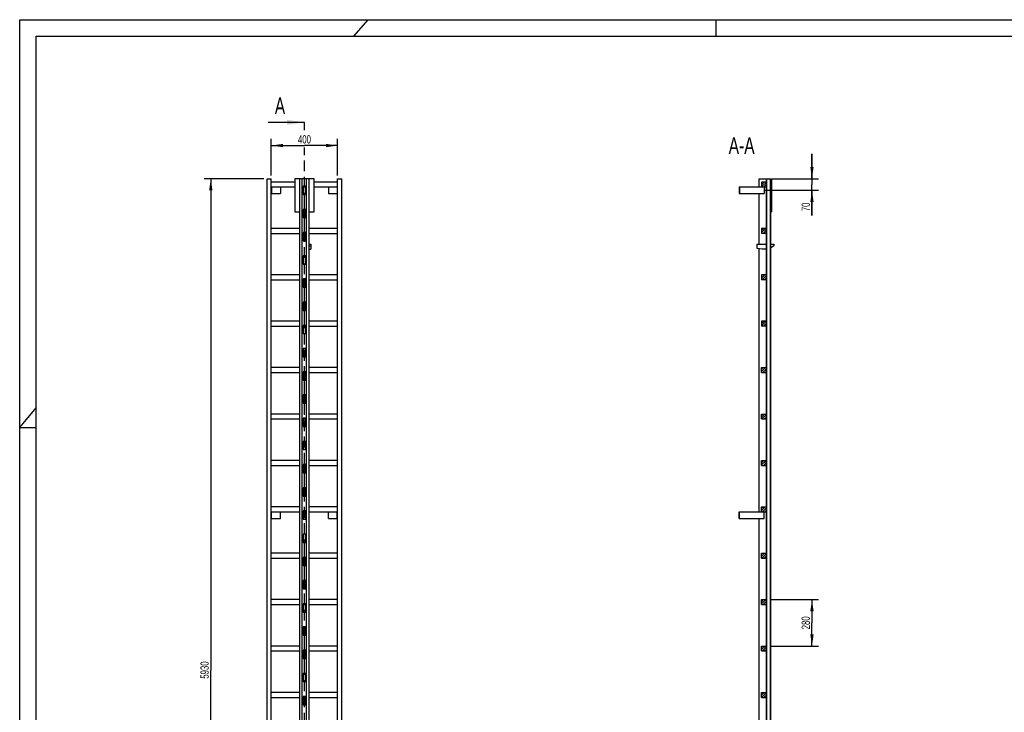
# Model space of a CAD drawing. Header units: millimetres. Extents: x 0 to 11880, y 0 to 8400.
# Tile 2 of 4: x 0 to 5940, y 4221 to 8400. Entities that reach past the tile are written whole.
import ezdxf

# ---------------------------------------------------------------- set-up
doc = ezdxf.new("R2010")
doc.units = ezdxf.units.MM
doc.header["$LTSCALE"] = 653.4
doc.linetypes.add('PHANTOM', pattern=[0.8, 0.45, -0.05, 0.1, -0.05, 0.1, -0.05])
doc.layers.get('0').update_dxf_attribs({"linetype": 'CONTINUOUS'})
for name, color, linetype in [('050_DIMENSIONING', 7, 'CONTINUOUS'), ('053_NOTES', 7, 'CONTINUOUS'), ('HATCHING_BL0', 7, 'CONTINUOUS')]:
    doc.layers.add(name, color=color, linetype=linetype)
doc.styles.get("Standard").update_dxf_attribs({"font": 'txt', "width": 0.7})
doc.dimstyles.new('DIMSTYLE_1', dxfattribs={"dimtxt": 50, "dimasz": 70, "dimexe": 2, "dimexo": 1, "dimtad": 1, "dimdec": 1, "dimtxsty": 'Standard', "dimblk": '_FILLED', "dimblk1": '_FILLED', "dimblk2": '_FILLED', "dimcen": 0.09, "dimazin": 2, "dimtp": 0.5, "dimtm": 0.5, "dimtfac": 1, "dimtdec": 1, "dimtofl": 0, "dimtmove": 0, "dimatfit": 3, "dimldrblk": '_FILLED', "dimfxl": 1, "dimtolj": 1, "dimarcsym": 0})
doc.dimstyles.new('DIMSTYLE_2', dxfattribs={"dimtxt": 50, "dimasz": 70, "dimexe": 2, "dimexo": 1, "dimtad": 1, "dimdec": 1, "dimtxsty": 'Standard', "dimblk": '_FILLED', "dimblk1": '_FILLED', "dimblk2": '_FILLED', "dimcen": 0.09, "dimazin": 2, "dimtp": 0.3, "dimtm": 0.3, "dimtfac": 1, "dimtdec": 1, "dimtofl": 0, "dimtmove": 0, "dimatfit": 3, "dimldrblk": '_FILLED', "dimfxl": 1, "dimtolj": 1, "dimarcsym": 0})
doc.dimstyles.new('DIMSTYLE_3', dxfattribs={"dimtxt": 50, "dimasz": 70, "dimexe": 2, "dimexo": 1, "dimtad": 1, "dimtxsty": 'Standard', "dimblk": '_FILLED', "dimblk1": '_FILLED', "dimblk2": '_FILLED', "dimcen": 0.09, "dimazin": 2, "dimtp": 0.5, "dimtm": 0.5, "dimtfac": 1, "dimtofl": 0, "dimtmove": 0, "dimatfit": 3, "dimldrblk": '_FILLED', "dimfxl": 1, "dimtolj": 1, "dimarcsym": 0})
doc.dimstyles.new('DIMSTYLE_4', dxfattribs={"dimtxt": 50, "dimasz": 70, "dimexe": 2, "dimexo": 1, "dimtad": 1, "dimtxsty": 'Standard', "dimblk": '_FILLED', "dimblk1": '_FILLED', "dimblk2": '_FILLED', "dimcen": 0.09, "dimazin": 2, "dimtp": 2, "dimtm": 2, "dimtfac": 1, "dimtofl": 0, "dimtmove": 0, "dimatfit": 3, "dimldrblk": '_FILLED', "dimfxl": 1, "dimtolj": 1, "dimarcsym": 0})
doc.dimstyles.get("Standard").update_dxf_attribs({"dimtxt": 50, "dimasz": 70, "dimexe": 2, "dimexo": 1, "dimtad": 1, "dimtxsty": 'Standard', "dimblk": '_FILLED', "dimblk1": '_FILLED', "dimblk2": '_FILLED', "dimcen": 0.09, "dimazin": 2, "dimtol": 1, "dimtp": 0.01, "dimtm": 0.01, "dimtfac": 1, "dimtofl": 0, "dimtmove": 0, "dimatfit": 3, "dimldrblk": '_FILLED', "dimfxl": 1, "dimtolj": 1, "dimarcsym": 0})

# ---------------------------------------------------------------- blocks, each defined once
blk = doc.blocks.new('_FILLED')
at = {"color": 0, "linetype": 'ByBlock'}
blk.add_solid([(0, 0), (-1, 0.143), (-1, -0.143)], dxfattribs=at)
blk = doc.blocks.new('*D2')
at = {"layer": '050_DIMENSIONING', "color": 2, "linetype": 'Continuous', "transparency": 16777216}
for p, q in [((1517.9, 7460.5), (1517.9, 7680.5)), ((1917.9, 7460.5), (1917.9, 7680.5)), ((1517.9, 7640.5), (1717.9, 7640.5)), ((1917.9, 7640.5), (1717.9, 7640.5))]:
    blk.add_line(p, q, dxfattribs=at)
at = {"layer": '050_DIMENSIONING', "color": 2, "linetype": 'Continuous', "transparency": 16777216, "xscale": 70, "yscale": 70, "zscale": 70, "rotation": 180}
blk.add_blockref('_FILLED', (1517.9, 7640.5), dxfattribs=at)
at = {"layer": '050_DIMENSIONING', "color": 2, "linetype": 'Continuous', "transparency": 16777216, "xscale": 70, "yscale": 70, "zscale": 70}
blk.add_blockref('_FILLED', (1917.9, 7640.5), dxfattribs=at)
at = {"layer": '050_DIMENSIONING', "color": 2, "linetype": 'Continuous', "transparency": 16777216, "insert": (1717.9, 7703), "char_height": 50, "width": 176.786, "attachment_point": 2, "line_spacing_factor": 0.9}
blk.add_mtext('400', dxfattribs=at)
blk = doc.blocks.new('*D4')
at = {"layer": '050_DIMENSIONING', "color": 2, "linetype": 'Continuous', "transparency": 16777216}
for p, q in [((4779.6, 7440.5), (4779.6, 7590.5)), ((4779.6, 7590.5), (4779.6, 7405.5)), ((4539.1, 7440.5), (4819.6, 7440.5)), ((4496.1, 7370.5), (4819.6, 7370.5)), ((4779.6, 7217.8), (4779.6, 7405.5)), ((4779.6, 7370.5), (4779.6, 7217.8))]:
    blk.add_line(p, q, dxfattribs=at)
at = {"layer": '050_DIMENSIONING', "color": 2, "linetype": 'Continuous', "transparency": 16777216, "xscale": 70, "yscale": 70, "zscale": 70}
for p, rotation in [((4779.6, 7440.5), 270), ((4779.6, 7370.5), 90)]:
    blk.add_blockref('_FILLED', p, dxfattribs=dict(at, rotation=rotation))
at = {"layer": '050_DIMENSIONING', "color": 2, "linetype": 'Continuous', "transparency": 16777216, "insert": (4717.1, 7296.4), "char_height": 50, "width": 117.857, "attachment_point": 3, "rotation": 90, "line_spacing_factor": 0.9}
blk.add_mtext('70', dxfattribs=at)
blk = doc.blocks.new('*D6')
at = {"layer": '050_DIMENSIONING', "color": 2, "linetype": 'Continuous', "transparency": 16777216}
for p, q in [((1472.9, 7440.5), (1112.9, 7440.5)), ((1152.9, 7440.5), (1152.9, 4475.5)), ((1152.9, 1510.5), (1152.9, 4475.5)), ((1472.9, 1510.5), (1112.9, 1510.5))]:
    blk.add_line(p, q, dxfattribs=at)
at = {"layer": '050_DIMENSIONING', "color": 2, "linetype": 'Continuous', "transparency": 16777216, "xscale": 70, "yscale": 70, "zscale": 70}
for p, rotation in [((1152.9, 7440.5), 90), ((1152.9, 1510.5), 270)]:
    blk.add_blockref('_FILLED', p, dxfattribs=dict(at, rotation=rotation))
at = {"layer": '050_DIMENSIONING', "color": 2, "linetype": 'Continuous', "transparency": 16777216, "insert": (1090.4, 4475.5), "char_height": 50, "width": 225, "attachment_point": 2, "rotation": 90, "line_spacing_factor": 0.9}
blk.add_mtext('5930', dxfattribs=at)
blk = doc.blocks.new('*D8')
at = {"layer": '050_DIMENSIONING', "color": 2, "linetype": 'Continuous', "transparency": 16777216}
for p, q in [((4525.6, 4900.5), (4819.6, 4900.5)), ((4779.6, 4900.5), (4779.6, 4760.5)), ((4779.6, 4620.5), (4779.6, 4760.5)), ((4525.6, 4620.5), (4819.6, 4620.5))]:
    blk.add_line(p, q, dxfattribs=at)
at = {"layer": '050_DIMENSIONING', "color": 2, "linetype": 'Continuous', "transparency": 16777216, "xscale": 70, "yscale": 70, "zscale": 70}
for p, rotation in [((4779.6, 4900.5), 90), ((4779.6, 4620.5), 270)]:
    blk.add_blockref('_FILLED', p, dxfattribs=dict(at, rotation=rotation))
at = {"layer": '050_DIMENSIONING', "color": 2, "linetype": 'Continuous', "transparency": 16777216, "insert": (4717.1, 4760.5), "char_height": 50, "width": 176.786, "attachment_point": 2, "rotation": 90, "line_spacing_factor": 0.9}
blk.add_mtext('280', dxfattribs=at)
blk = doc.blocks.new('XSEC_FILLED')
at = {"color": 0, "linetype": 'ByBlock'}
blk.add_solid([(0, 0), (-1, 0.143), (-1, -0.143)], dxfattribs=at)
blk = doc.blocks.new('HATCHING_BL0', base_point=(1608.8, 4545.5))
at = {"layer": 'HATCHING_BL0', "color": 7, "linetype": 'PHANTOM'}
for p, q in [((1717.9, 7733), (1717.9, 7780.5)), ((1717.9, 1310.5), (1717.9, 7629.6))]:
    blk.add_line(p, q, dxfattribs=at)
at = {"layer": 'HATCHING_BL0', "color": 7, "linetype": 'Continuous', "char_height": 100, "width": 128.571, "attachment_point": 1, "line_spacing_factor": 0.9}
for insert in [(1539.1, 7930.5), (1582.3, 1260.5)]:
    blk.add_mtext('A', dxfattribs=dict(at, insert=insert))
at = {"layer": 'HATCHING_BL0', "color": 7, "linetype": 'Continuous'}
for points in [[(1717.9, 7780.5), (1499.8, 7780.5)], [(1717.9, 1310.5), (1543.1, 1310.5)]]:
    blk.add_leader(points, dimstyle='Standard', override={"dimasz": 105, "dimtad": 0, "dimldrblk": 'XSEC_FILLED'}, dxfattribs=at)

msp = doc.modelspace()

# ---------------------------------------------------------------- hatches: boundary and pattern name
at = {"linetype": 'Continuous'}
h = msp.add_hatch(dxfattribs=at)
h.set_pattern_fill('A', color=2, scale=9.722718, angle=45, style=0, pattern_type=0)
h.set_pattern_definition([(45, (0, 0), (-6.875, 6.875), [])])
edge = h.paths.add_edge_path()
edge.add_line((4505.558, 1510.522), (4475.558, 1510.522))
edge.add_line((4475.558, 1510.522), (4475.558, 1540.522))
edge.add_line((4475.558, 1540.522), (4505.558, 1540.522))
edge.add_line((4505.558, 1510.522), (4505.558, 1540.522))
edge = h.paths.add_edge_path()
edge.add_line((4475.558, 1790.522), (4475.558, 1820.522))
edge.add_line((4475.558, 1820.522), (4505.558, 1820.522))
edge.add_line((4505.558, 1790.522), (4505.558, 1820.522))
edge.add_line((4475.558, 1790.522), (4505.558, 1790.522))
edge = h.paths.add_edge_path()
edge.add_line((4475.558, 2070.522), (4475.558, 2100.522))
edge.add_line((4475.558, 2100.522), (4505.558, 2100.522))
edge.add_line((4505.558, 2070.522), (4505.558, 2100.522))
edge.add_line((4475.558, 2070.522), (4505.558, 2070.522))
edge = h.paths.add_edge_path()
edge.add_line((4475.558, 2350.522), (4475.558, 2380.522))
edge.add_line((4475.558, 2380.522), (4505.558, 2380.522))
edge.add_line((4505.558, 2350.522), (4505.558, 2380.522))
edge.add_line((4475.558, 2350.522), (4505.558, 2350.522))
edge = h.paths.add_edge_path()
edge.add_line((4475.558, 2630.522), (4475.558, 2660.522))
edge.add_line((4475.558, 2660.522), (4505.558, 2660.522))
edge.add_line((4505.558, 2630.522), (4505.558, 2660.522))
edge.add_line((4475.558, 2630.522), (4505.558, 2630.522))
edge = h.paths.add_edge_path()
edge.add_line((4475.558, 2910.522), (4475.558, 2940.522))
edge.add_line((4475.558, 2940.522), (4505.558, 2940.522))
edge.add_line((4505.558, 2910.522), (4505.558, 2940.522))
edge.add_line((4475.558, 2910.522), (4505.558, 2910.522))
edge = h.paths.add_edge_path()
edge.add_line((4475.558, 3190.522), (4475.558, 3220.522))
edge.add_line((4475.558, 3220.522), (4505.558, 3220.522))
edge.add_line((4505.558, 3190.522), (4505.558, 3220.522))
edge.add_line((4475.558, 3190.522), (4505.558, 3190.522))
edge = h.paths.add_edge_path()
edge.add_line((4475.558, 3470.522), (4475.558, 3500.522))
edge.add_line((4475.558, 3500.522), (4505.558, 3500.522))
edge.add_line((4505.558, 3470.522), (4505.558, 3500.522))
edge.add_line((4475.558, 3470.522), (4505.558, 3470.522))
edge = h.paths.add_edge_path()
edge.add_line((4475.558, 3750.522), (4475.558, 3780.522))
edge.add_line((4475.558, 3780.522), (4505.558, 3780.522))
edge.add_line((4505.558, 3750.522), (4505.558, 3780.522))
edge.add_line((4475.558, 3750.522), (4505.558, 3750.522))
edge = h.paths.add_edge_path()
edge.add_line((4475.558, 4030.522), (4475.558, 4060.522))
edge.add_line((4475.558, 4060.522), (4505.558, 4060.522))
edge.add_line((4505.558, 4030.522), (4505.558, 4060.522))
edge.add_line((4475.558, 4030.522), (4505.558, 4030.522))
edge = h.paths.add_edge_path()
edge.add_line((4475.558, 4310.522), (4475.558, 4340.522))
edge.add_line((4475.558, 4340.522), (4505.558, 4340.522))
edge.add_line((4505.558, 4310.522), (4505.558, 4340.522))
edge.add_line((4475.558, 4310.522), (4505.558, 4310.522))
edge = h.paths.add_edge_path()
edge.add_line((4475.558, 4590.522), (4475.558, 4620.522))
edge.add_line((4475.558, 4620.522), (4505.558, 4620.522))
edge.add_line((4505.558, 4590.522), (4505.558, 4620.522))
edge.add_line((4475.558, 4590.522), (4505.558, 4590.522))
edge = h.paths.add_edge_path()
edge.add_line((4475.558, 4870.522), (4475.558, 4900.522))
edge.add_line((4475.558, 4900.522), (4505.558, 4900.522))
edge.add_line((4505.558, 4870.522), (4505.558, 4900.522))
edge.add_line((4475.558, 4870.522), (4505.558, 4870.522))
edge = h.paths.add_edge_path()
edge.add_line((4475.558, 5150.522), (4475.558, 5180.522))
edge.add_line((4475.558, 5180.522), (4505.558, 5180.522))
edge.add_line((4505.558, 5150.522), (4505.558, 5180.522))
edge.add_line((4475.558, 5150.522), (4505.558, 5150.522))
edge = h.paths.add_edge_path()
edge.add_line((4475.558, 5430.522), (4475.558, 5460.522))
edge.add_line((4475.558, 5460.522), (4505.558, 5460.522))
edge.add_line((4505.558, 5430.522), (4505.558, 5460.522))
edge.add_line((4475.558, 5430.522), (4505.558, 5430.522))
edge = h.paths.add_edge_path()
edge.add_line((4475.558, 5710.522), (4475.558, 5740.522))
edge.add_line((4475.558, 5740.522), (4505.558, 5740.522))
edge.add_line((4505.558, 5710.522), (4505.558, 5740.522))
edge.add_line((4475.558, 5710.522), (4505.558, 5710.522))
edge = h.paths.add_edge_path()
edge.add_line((4475.558, 5990.522), (4475.558, 6020.522))
edge.add_line((4475.558, 6020.522), (4505.558, 6020.522))
edge.add_line((4505.558, 5990.522), (4505.558, 6020.522))
edge.add_line((4475.558, 5990.522), (4505.558, 5990.522))
edge = h.paths.add_edge_path()
edge.add_line((4475.558, 6270.522), (4475.558, 6300.522))
edge.add_line((4475.558, 6300.522), (4505.558, 6300.522))
edge.add_line((4505.558, 6270.522), (4505.558, 6300.522))
edge.add_line((4475.558, 6270.522), (4505.558, 6270.522))
edge = h.paths.add_edge_path()
edge.add_line((4505.658, 2445.522), (4505.658, 2400.522))
edge.add_line((4506.558, 2445.522), (4505.658, 2445.522))
edge.add_line((4506.558, 2445.522), (4506.558, 2400.522))
edge.add_line((4506.558, 2400.522), (4505.658, 2400.522))
edge = h.paths.add_edge_path()
edge.add_line((4505.658, 2585.522), (4505.658, 2495.522))
edge.add_line((4506.558, 2585.522), (4505.658, 2585.522))
edge.add_line((4506.558, 2585.522), (4506.558, 2495.522))
edge.add_line((4506.558, 2495.522), (4505.658, 2495.522))
edge = h.paths.add_edge_path()
edge.add_line((4505.658, 2725.522), (4505.658, 2635.522))
edge.add_line((4506.558, 2725.522), (4505.658, 2725.522))
edge.add_line((4506.558, 2725.522), (4506.558, 2635.522))
edge.add_line((4506.558, 2635.522), (4505.658, 2635.522))
edge = h.paths.add_edge_path()
edge.add_line((4505.658, 2865.522), (4505.658, 2775.522))
edge.add_line((4506.558, 2865.522), (4505.658, 2865.522))
edge.add_line((4506.558, 2865.522), (4506.558, 2775.522))
edge.add_line((4506.558, 2775.522), (4505.658, 2775.522))
edge = h.paths.add_edge_path()
edge.add_line((4505.658, 3005.522), (4505.658, 2915.522))
edge.add_line((4506.558, 3005.522), (4505.658, 3005.522))
edge.add_line((4506.558, 3005.522), (4506.558, 2915.522))
edge.add_line((4506.558, 2915.522), (4505.658, 2915.522))
edge = h.paths.add_edge_path()
edge.add_line((4505.658, 3145.522), (4505.658, 3055.522))
edge.add_line((4506.558, 3145.522), (4505.658, 3145.522))
edge.add_line((4506.558, 3145.522), (4506.558, 3055.522))
edge.add_line((4506.558, 3055.522), (4505.658, 3055.522))
edge = h.paths.add_edge_path()
edge.add_line((4505.658, 3285.522), (4505.658, 3195.522))
edge.add_line((4506.558, 3285.522), (4505.658, 3285.522))
edge.add_line((4506.558, 3285.522), (4506.558, 3195.522))
edge.add_line((4506.558, 3195.522), (4505.658, 3195.522))
edge = h.paths.add_edge_path()
edge.add_line((4505.658, 3425.522), (4505.658, 3335.522))
edge.add_line((4506.558, 3425.522), (4505.658, 3425.522))
edge.add_line((4506.558, 3425.522), (4506.558, 3335.522))
edge.add_line((4506.558, 3335.522), (4505.658, 3335.522))
edge = h.paths.add_edge_path()
edge.add_line((4506.558, 7440.522), (4505.658, 7440.522))
edge.add_line((4506.558, 7440.522), (4506.558, 7395.522))
edge.add_line((4506.558, 7395.522), (4505.658, 7395.522))
edge.add_line((4505.658, 7440.522), (4505.658, 7395.522))
edge = h.paths.add_edge_path()
edge.add_line((4505.658, 3565.522), (4505.658, 3475.522))
edge.add_line((4506.558, 3565.522), (4505.658, 3565.522))
edge.add_line((4506.558, 3565.522), (4506.558, 3475.522))
edge.add_line((4506.558, 3475.522), (4505.658, 3475.522))
edge = h.paths.add_edge_path()
edge.add_line((4505.658, 3705.522), (4505.658, 3615.522))
edge.add_line((4506.558, 3705.522), (4505.658, 3705.522))
edge.add_line((4506.558, 3705.522), (4506.558, 3615.522))
edge.add_line((4506.558, 3615.522), (4505.658, 3615.522))
edge = h.paths.add_edge_path()
edge.add_line((4505.658, 3845.522), (4505.658, 3755.522))
edge.add_line((4506.558, 3845.522), (4505.658, 3845.522))
edge.add_line((4506.558, 3845.522), (4506.558, 3755.522))
edge.add_line((4506.558, 3755.522), (4505.658, 3755.522))
edge = h.paths.add_edge_path()
edge.add_line((4505.658, 3985.522), (4505.658, 3895.522))
edge.add_line((4506.558, 3985.522), (4505.658, 3985.522))
edge.add_line((4506.558, 3985.522), (4506.558, 3895.522))
edge.add_line((4506.558, 3895.522), (4505.658, 3895.522))
edge = h.paths.add_edge_path()
edge.add_line((4505.658, 4125.522), (4505.658, 4035.522))
edge.add_line((4506.558, 4125.522), (4505.658, 4125.522))
edge.add_line((4506.558, 4125.522), (4506.558, 4035.522))
edge.add_line((4506.558, 4035.522), (4505.658, 4035.522))
edge = h.paths.add_edge_path()
edge.add_line((4505.658, 4265.522), (4505.658, 4175.522))
edge.add_line((4506.558, 4265.522), (4505.658, 4265.522))
edge.add_line((4506.558, 4265.522), (4506.558, 4175.522))
edge.add_line((4506.558, 4175.522), (4505.658, 4175.522))
edge = h.paths.add_edge_path()
edge.add_line((4505.658, 4405.522), (4505.658, 4315.522))
edge.add_line((4506.558, 4405.522), (4505.658, 4405.522))
edge.add_line((4506.558, 4405.522), (4506.558, 4315.522))
edge.add_line((4506.558, 4315.522), (4505.658, 4315.522))
edge = h.paths.add_edge_path()
edge.add_line((4506.558, 7345.522), (4505.658, 7345.522))
edge.add_line((4506.558, 7345.522), (4506.558, 7255.522))
edge.add_line((4506.558, 7255.522), (4505.658, 7255.522))
edge.add_line((4505.658, 7345.522), (4505.658, 7255.522))
edge = h.paths.add_edge_path()
edge.add_line((4506.558, 7205.522), (4505.658, 7205.522))
edge.add_line((4506.558, 7205.522), (4506.558, 7115.522))
edge.add_line((4506.558, 7115.522), (4505.658, 7115.522))
edge.add_line((4505.658, 7205.522), (4505.658, 7115.522))
edge = h.paths.add_edge_path()
edge.add_line((4506.558, 7065.522), (4505.658, 7065.522))
edge.add_line((4506.558, 7065.522), (4506.558, 6975.522))
edge.add_line((4506.558, 6975.522), (4505.658, 6975.522))
edge.add_line((4505.658, 7065.522), (4505.658, 6975.522))
edge = h.paths.add_edge_path()
edge.add_line((4506.558, 6925.522), (4505.658, 6925.522))
edge.add_line((4506.558, 6925.522), (4506.558, 6835.522))
edge.add_line((4506.558, 6835.522), (4505.658, 6835.522))
edge.add_line((4505.658, 6925.522), (4505.658, 6835.522))
edge = h.paths.add_edge_path()
edge.add_line((4506.558, 6785.522), (4505.658, 6785.522))
edge.add_line((4506.558, 6785.522), (4506.558, 6695.522))
edge.add_line((4506.558, 6695.522), (4505.658, 6695.522))
edge.add_line((4505.658, 6785.522), (4505.658, 6695.522))
edge = h.paths.add_edge_path()
edge.add_line((4506.558, 6645.522), (4505.658, 6645.522))
edge.add_line((4506.558, 6645.522), (4506.558, 6555.522))
edge.add_line((4506.558, 6555.522), (4505.658, 6555.522))
edge.add_line((4505.658, 6645.522), (4505.658, 6555.522))
edge = h.paths.add_edge_path()
edge.add_line((4506.558, 6505.522), (4505.658, 6505.522))
edge.add_line((4506.558, 6505.522), (4506.558, 6415.522))
edge.add_line((4506.558, 6415.522), (4505.658, 6415.522))
edge.add_line((4505.658, 6505.522), (4505.658, 6415.522))
edge = h.paths.add_edge_path()
edge.add_line((4506.558, 6365.522), (4505.658, 6365.522))
edge.add_line((4506.558, 6365.522), (4506.558, 6275.522))
edge.add_line((4506.558, 6275.522), (4505.658, 6275.522))
edge.add_line((4505.658, 6365.522), (4505.658, 6275.522))
edge = h.paths.add_edge_path()
edge.add_line((4506.558, 6225.522), (4505.658, 6225.522))
edge.add_line((4506.558, 6225.522), (4506.558, 6135.522))
edge.add_line((4506.558, 6135.522), (4505.658, 6135.522))
edge.add_line((4505.658, 6225.522), (4505.658, 6135.522))
edge = h.paths.add_edge_path()
edge.add_line((4506.558, 6085.522), (4505.658, 6085.522))
edge.add_line((4506.558, 6085.522), (4506.558, 5995.522))
edge.add_line((4506.558, 5995.522), (4505.658, 5995.522))
edge.add_line((4505.658, 6085.522), (4505.658, 5995.522))
edge = h.paths.add_edge_path()
edge.add_line((4506.558, 5945.522), (4505.658, 5945.522))
edge.add_line((4506.558, 5945.522), (4506.558, 5855.522))
edge.add_line((4506.558, 5855.522), (4505.658, 5855.522))
edge.add_line((4505.658, 5945.522), (4505.658, 5855.522))
edge = h.paths.add_edge_path()
edge.add_line((4506.558, 5805.522), (4505.658, 5805.522))
edge.add_line((4506.558, 5805.522), (4506.558, 5715.522))
edge.add_line((4506.558, 5715.522), (4505.658, 5715.522))
edge.add_line((4505.658, 5805.522), (4505.658, 5715.522))
edge = h.paths.add_edge_path()
edge.add_line((4506.558, 5665.522), (4505.658, 5665.522))
edge.add_line((4506.558, 5665.522), (4506.558, 5575.522))
edge.add_line((4506.558, 5575.522), (4505.658, 5575.522))
edge.add_line((4505.658, 5665.522), (4505.658, 5575.522))
edge = h.paths.add_edge_path()
edge.add_line((4506.558, 5525.522), (4505.658, 5525.522))
edge.add_line((4506.558, 5525.522), (4506.558, 5435.522))
edge.add_line((4506.558, 5435.522), (4505.658, 5435.522))
edge.add_line((4505.658, 5525.522), (4505.658, 5435.522))
edge = h.paths.add_edge_path()
edge.add_line((4475.558, 6580.522), (4475.558, 6550.522))
edge.add_line((4505.558, 6580.522), (4475.558, 6580.522))
edge.add_line((4505.558, 6580.522), (4505.558, 6550.522))
edge.add_line((4505.558, 6550.522), (4475.558, 6550.522))
edge = h.paths.add_edge_path()
edge.add_line((4475.558, 6860.522), (4475.558, 6830.522))
edge.add_line((4505.558, 6860.522), (4475.558, 6860.522))
edge.add_line((4505.558, 6860.522), (4505.558, 6830.522))
edge.add_line((4505.558, 6830.522), (4475.558, 6830.522))
edge = h.paths.add_edge_path()
edge.add_line((4475.558, 7140.522), (4475.558, 7110.522))
edge.add_line((4505.558, 7140.522), (4475.558, 7140.522))
edge.add_line((4505.558, 7140.522), (4505.558, 7110.522))
edge.add_line((4505.558, 7110.522), (4475.558, 7110.522))
edge = h.paths.add_edge_path()
edge.add_line((4475.558, 7420.522), (4475.558, 7390.522))
edge.add_line((4505.558, 7420.522), (4475.558, 7420.522))
edge.add_line((4505.558, 7420.522), (4505.558, 7390.522))
edge.add_line((4505.558, 7390.522), (4475.558, 7390.522))
edge = h.paths.add_edge_path()
edge.add_line((4505.658, 4545.522), (4505.658, 4455.522))
edge.add_line((4506.558, 4545.522), (4505.658, 4545.522))
edge.add_line((4506.558, 4545.522), (4506.558, 4455.522))
edge.add_line((4506.558, 4455.522), (4505.658, 4455.522))
edge = h.paths.add_edge_path()
edge.add_line((4505.658, 4685.522), (4505.658, 4595.522))
edge.add_line((4506.558, 4685.522), (4505.658, 4685.522))
edge.add_line((4506.558, 4685.522), (4506.558, 4595.522))
edge.add_line((4506.558, 4595.522), (4505.658, 4595.522))
edge = h.paths.add_edge_path()
edge.add_line((4505.658, 4825.522), (4505.658, 4735.522))
edge.add_line((4506.558, 4825.522), (4505.658, 4825.522))
edge.add_line((4506.558, 4825.522), (4506.558, 4735.522))
edge.add_line((4506.558, 4735.522), (4505.658, 4735.522))
edge = h.paths.add_edge_path()
edge.add_line((4505.658, 4965.522), (4505.658, 4875.522))
edge.add_line((4506.558, 4965.522), (4505.658, 4965.522))
edge.add_line((4506.558, 4965.522), (4506.558, 4875.522))
edge.add_line((4506.558, 4875.522), (4505.658, 4875.522))
edge = h.paths.add_edge_path()
edge.add_line((4505.658, 5105.522), (4505.658, 5015.522))
edge.add_line((4506.558, 5105.522), (4505.658, 5105.522))
edge.add_line((4506.558, 5105.522), (4506.558, 5015.522))
edge.add_line((4506.558, 5015.522), (4505.658, 5015.522))
edge = h.paths.add_edge_path()
edge.add_line((4505.658, 5245.522), (4505.658, 5155.522))
edge.add_line((4506.558, 5245.522), (4505.658, 5245.522))
edge.add_line((4506.558, 5245.522), (4506.558, 5155.522))
edge.add_line((4506.558, 5155.522), (4505.658, 5155.522))
edge = h.paths.add_edge_path()
edge.add_line((4505.658, 5385.522), (4505.658, 5295.522))
edge.add_line((4506.558, 5385.522), (4505.658, 5385.522))
edge.add_line((4506.558, 5385.522), (4506.558, 5295.522))
edge.add_line((4506.558, 5295.522), (4505.658, 5295.522))

# ---------------------------------------------------------------- linework, layer by layer
at = {"color": 3, "linetype": 'Continuous'}
for p, q in [((0, 0), (0, 8400)), ((0, 8400), (11880, 8400)), ((2100, 8400), (2014.634, 8300)), ((4200, 8400), (4200, 8300)), ((0, 5940), (100, 6057.143)), ((0, 5940), (100, 5940))]:
    msp.add_line(p, q, dxfattribs=at)
at = {"color": 5, "linetype": 'Continuous'}
for p, q in [((100, 100), (100, 8300)), ((100, 8300), (11780, 8300))]:
    msp.add_line(p, q, dxfattribs=at)
at = {"color": 7, "linetype": 'Continuous'}
for p, q in [((1492.895, 1510.522), (1492.895, 7440.522)), ((1492.895, 7440.522), (1517.895, 7440.522)), ((1517.895, 1510.522), (1517.895, 7440.522)), ((1659.895, 7440.522), (1659.895, 7240.522)), ((1775.895, 7440.522), (1659.895, 7440.522)), ((1689.895, 2400.522), (1689.895, 7440.522)), ((1704.895, 2400.522), (1704.895, 7440.522)), ((1730.895, 2400.522), (1730.895, 7440.522)), ((1745.895, 2400.522), (1745.895, 7440.522)), ((1775.895, 7240.522), (1775.895, 7440.522)), ((1917.895, 1510.522), (1917.895, 7440.522)), ((1917.895, 7440.522), (1942.895, 7440.522)), ((1942.895, 1510.522), (1942.895, 7440.522)), ((4462.058, 7390.522), (4462.058, 7440.522)), ((4462.058, 7440.522), (4535.658, 7440.522)), ((4505.658, 2400.522), (4505.658, 7440.522)), ((4506.558, 2400.522), (4506.558, 7440.522)), ((4528.558, 7440.522), (4528.558, 2400.522)), ((4529.558, 2400.522), (4529.558, 7440.522)), ((4535.658, 7440.522), (4535.658, 7240.522)), ((1659.895, 7420.522), (1517.895, 7420.522)), ((1517.895, 7390.522), (1659.895, 7390.522)), ((1519.895, 7390.522), (1519.895, 7350.522)), ((1572.895, 7390.522), (1572.895, 7350.522)), ((1710.895, 7395.522), (1710.895, 7345.522)), ((1724.895, 7395.522), (1710.895, 7395.522)), ((1710.895, 7390.522), (1724.895, 7390.522)), ((1724.895, 7345.522), (1724.895, 7395.522)), ((1917.895, 7420.522), (1775.895, 7420.522)), ((1775.895, 7390.522), (1917.895, 7390.522)), ((1862.895, 7390.522), (1862.895, 7350.522)), ((1915.895, 7390.522), (1915.895, 7350.522)), ((4340.558, 7390.522), (4340.558, 7350.522)), ((4340.558, 7390.522), (4505.558, 7390.522)), ((4342.558, 7390.522), (4342.558, 7350.522)), ((4475.558, 7420.522), (4475.558, 7390.522)), ((4505.558, 7420.522), (4475.558, 7420.522)), ((4490.558, 7390.522), (4490.558, 7350.522)), ((4505.558, 7420.522), (4505.558, 7390.522)), ((4506.558, 7395.522), (4505.658, 7395.522)), ((1517.895, 7350.522), (1572.895, 7350.522)), ((1710.895, 7345.522), (1724.895, 7345.522)), ((1862.895, 7350.522), (1917.895, 7350.522)), ((4340.558, 7350.522), (4490.558, 7350.522)), ((4462.058, 7045.022), (4462.058, 7350.522)), ((4506.558, 7345.522), (4505.658, 7345.522)), ((1710.895, 7255.522), (1710.895, 7205.522)), ((1724.895, 7255.522), (1710.895, 7255.522)), ((1724.895, 7205.522), (1724.895, 7255.522)), ((4506.558, 7255.522), (4505.658, 7255.522)), ((1659.895, 7240.522), (1689.895, 7240.522)), ((1710.895, 7205.522), (1724.895, 7205.522)), ((1745.895, 7240.522), (1775.895, 7240.522)), ((4506.558, 7205.522), (4505.658, 7205.522)), ((4529.558, 7240.522), (4535.658, 7240.522)), ((1689.895, 7140.522), (1517.895, 7140.522)), ((1917.895, 7140.522), (1745.895, 7140.522)), ((4475.558, 7140.522), (4475.558, 7110.522)), ((4505.558, 7140.522), (4475.558, 7140.522)), ((4505.558, 7140.522), (4505.558, 7110.522)), ((1517.895, 7110.522), (1689.895, 7110.522)), ((1710.895, 7115.522), (1710.895, 7065.522)), ((1724.895, 7115.522), (1710.895, 7115.522)), ((1710.895, 7110.522), (1724.895, 7110.522)), ((1724.895, 7065.522), (1724.895, 7115.522)), ((1745.895, 7110.522), (1917.895, 7110.522)), ((4505.558, 7110.522), (4475.558, 7110.522)), ((4506.558, 7115.522), (4505.658, 7115.522)), ((1710.895, 7065.522), (1724.895, 7065.522)), ((1745.895, 7045.022), (1755.895, 7045.022)), ((1745.895, 7035.022), (1755.895, 7035.022)), ((1745.895, 7015.022), (1755.895, 7015.022)), ((1755.895, 7045.022), (1755.895, 7015.022)), ((4449.658, 7020.022), (4449.658, 7045.022)), ((4449.658, 7045.022), (4505.658, 7045.022)), ((4479.658, 7015.022), (4449.658, 7020.022)), ((4462.058, 5430.522), (4462.058, 7017.955)), ((4505.658, 7015.022), (4479.658, 7015.022)), ((4506.558, 7065.522), (4505.658, 7065.522)), ((4529.558, 7045.022), (4549.658, 7045.022)), ((4549.658, 7035.022), (4529.558, 7021.622)), ((4549.658, 7045.022), (4549.658, 7035.022)), ((1710.895, 6975.522), (1710.895, 6925.522)), ((1724.895, 6975.522), (1710.895, 6975.522)), ((1724.895, 6925.522), (1724.895, 6975.522)), ((4506.558, 6975.522), (4505.658, 6975.522)), ((1710.895, 6925.522), (1724.895, 6925.522)), ((4506.558, 6925.522), (4505.658, 6925.522)), ((1689.895, 6860.522), (1517.895, 6860.522)), ((1710.895, 6835.522), (1710.895, 6785.522)), ((1724.895, 6835.522), (1710.895, 6835.522)), ((1724.895, 6785.522), (1724.895, 6835.522)), ((1917.895, 6860.522), (1745.895, 6860.522)), ((4475.558, 6860.522), (4475.558, 6830.522)), ((4505.558, 6860.522), (4475.558, 6860.522)), ((4505.558, 6860.522), (4505.558, 6830.522)), ((4506.558, 6835.522), (4505.658, 6835.522)), ((1517.895, 6830.522), (1689.895, 6830.522)), ((1710.895, 6830.522), (1724.895, 6830.522)), ((1710.895, 6785.522), (1724.895, 6785.522)), ((1745.895, 6830.522), (1917.895, 6830.522)), ((4505.558, 6830.522), (4475.558, 6830.522)), ((4506.558, 6785.522), (4505.658, 6785.522)), ((1710.895, 6695.522), (1710.895, 6645.522)), ((1724.895, 6695.522), (1710.895, 6695.522)), ((1724.895, 6645.522), (1724.895, 6695.522)), ((4506.558, 6695.522), (4505.658, 6695.522)), ((1710.895, 6645.522), (1724.895, 6645.522)), ((4506.558, 6645.522), (4505.658, 6645.522)), ((1689.895, 6580.522), (1517.895, 6580.522)), ((1517.895, 6550.522), (1689.895, 6550.522)), ((1710.895, 6555.522), (1710.895, 6505.522)), ((1724.895, 6555.522), (1710.895, 6555.522)), ((1710.895, 6550.522), (1724.895, 6550.522)), ((1724.895, 6505.522), (1724.895, 6555.522)), ((1917.895, 6580.522), (1745.895, 6580.522)), ((1745.895, 6550.522), (1917.895, 6550.522)), ((4475.558, 6580.522), (4475.558, 6550.522)), ((4505.558, 6580.522), (4475.558, 6580.522)), ((4505.558, 6550.522), (4475.558, 6550.522)), ((4505.558, 6580.522), (4505.558, 6550.522)), ((4506.558, 6555.522), (4505.658, 6555.522)), ((1710.895, 6505.522), (1724.895, 6505.522)), ((4506.558, 6505.522), (4505.658, 6505.522)), ((1710.895, 6415.522), (1710.895, 6365.522)), ((1724.895, 6415.522), (1710.895, 6415.522)), ((1724.895, 6365.522), (1724.895, 6415.522)), ((4506.558, 6415.522), (4505.658, 6415.522)), ((1710.895, 6365.522), (1724.895, 6365.522)), ((4506.558, 6365.522), (4505.658, 6365.522)), ((1689.895, 6300.522), (1517.895, 6300.522)), ((1917.895, 6300.522), (1745.895, 6300.522)), ((4475.558, 6270.522), (4475.558, 6300.522)), ((4475.558, 6300.522), (4505.558, 6300.522)), ((4505.558, 6270.522), (4505.558, 6300.522)), ((1517.895, 6270.522), (1689.895, 6270.522)), ((1710.895, 6275.522), (1710.895, 6225.522)), ((1724.895, 6275.522), (1710.895, 6275.522)), ((1710.895, 6270.522), (1724.895, 6270.522)), ((1724.895, 6225.522), (1724.895, 6275.522)), ((1745.895, 6270.522), (1917.895, 6270.522)), ((4475.558, 6270.522), (4505.558, 6270.522)), ((4506.558, 6275.522), (4505.658, 6275.522)), ((1710.895, 6225.522), (1724.895, 6225.522)), ((4506.558, 6225.522), (4505.658, 6225.522)), ((1710.895, 6135.522), (1710.895, 6085.522)), ((1724.895, 6135.522), (1710.895, 6135.522)), ((1724.895, 6085.522), (1724.895, 6135.522)), ((4506.558, 6135.522), (4505.658, 6135.522)), ((1710.895, 6085.522), (1724.895, 6085.522)), ((4506.558, 6085.522), (4505.658, 6085.522)), ((1689.895, 6020.522), (1517.895, 6020.522)), ((1917.895, 6020.522), (1745.895, 6020.522)), ((4475.558, 5990.522), (4475.558, 6020.522)), ((4475.558, 6020.522), (4505.558, 6020.522)), ((4505.558, 5990.522), (4505.558, 6020.522)), ((1517.895, 5990.522), (1689.895, 5990.522)), ((1710.895, 5995.522), (1710.895, 5945.522)), ((1724.895, 5995.522), (1710.895, 5995.522)), ((1710.895, 5990.522), (1724.895, 5990.522)), ((1710.895, 5945.522), (1724.895, 5945.522)), ((1724.895, 5945.522), (1724.895, 5995.522)), ((1745.895, 5990.522), (1917.895, 5990.522)), ((4475.558, 5990.522), (4505.558, 5990.522)), ((4506.558, 5995.522), (4505.658, 5995.522)), ((4506.558, 5945.522), (4505.658, 5945.522)), ((1710.895, 5855.522), (1710.895, 5805.522)), ((1724.895, 5855.522), (1710.895, 5855.522)), ((1724.895, 5805.522), (1724.895, 5855.522)), ((4506.558, 5855.522), (4505.658, 5855.522)), ((1710.895, 5805.522), (1724.895, 5805.522)), ((4506.558, 5805.522), (4505.658, 5805.522)), ((1689.895, 5740.522), (1517.895, 5740.522)), ((1517.895, 5710.522), (1689.895, 5710.522)), ((1710.895, 5715.522), (1710.895, 5665.522)), ((1724.895, 5715.522), (1710.895, 5715.522)), ((1710.895, 5710.522), (1724.895, 5710.522)), ((1724.895, 5665.522), (1724.895, 5715.522)), ((1917.895, 5740.522), (1745.895, 5740.522)), ((1745.895, 5710.522), (1917.895, 5710.522)), ((4475.558, 5710.522), (4475.558, 5740.522)), ((4475.558, 5740.522), (4505.558, 5740.522)), ((4475.558, 5710.522), (4505.558, 5710.522)), ((4505.558, 5710.522), (4505.558, 5740.522)), ((4506.558, 5715.522), (4505.658, 5715.522)), ((1710.895, 5665.522), (1724.895, 5665.522)), ((4506.558, 5665.522), (4505.658, 5665.522)), ((1710.895, 5575.522), (1710.895, 5525.522)), ((1724.895, 5575.522), (1710.895, 5575.522)), ((1710.895, 5525.522), (1724.895, 5525.522)), ((1724.895, 5525.522), (1724.895, 5575.522)), ((4506.558, 5575.522), (4505.658, 5575.522)), ((4506.558, 5525.522), (4505.658, 5525.522)), ((1689.895, 5460.522), (1517.895, 5460.522)), ((1517.895, 5430.522), (1689.895, 5430.522)), ((1519.895, 5390.522), (1519.895, 5430.522)), ((1572.895, 5390.522), (1572.895, 5430.522)), ((1710.895, 5435.522), (1710.895, 5385.522)), ((1724.895, 5435.522), (1710.895, 5435.522)), ((1710.895, 5430.522), (1724.895, 5430.522)), ((1724.895, 5385.522), (1724.895, 5435.522)), ((1917.895, 5460.522), (1745.895, 5460.522)), ((1745.895, 5430.522), (1917.895, 5430.522)), ((1862.895, 5390.522), (1862.895, 5430.522)), ((1915.895, 5390.522), (1915.895, 5430.522)), ((4340.558, 5390.522), (4340.558, 5430.522)), ((4340.558, 5430.522), (4505.558, 5430.522)), ((4342.558, 5390.522), (4342.558, 5430.522)), ((4475.558, 5430.522), (4475.558, 5460.522)), ((4475.558, 5460.522), (4505.558, 5460.522)), ((4490.558, 5390.522), (4490.558, 5430.522)), ((4505.558, 5430.522), (4505.558, 5460.522)), ((4506.558, 5435.522), (4505.658, 5435.522)), ((1517.895, 5390.522), (1572.895, 5390.522)), ((1710.895, 5385.522), (1724.895, 5385.522)), ((1862.895, 5390.522), (1917.895, 5390.522)), ((4340.558, 5390.522), (4490.558, 5390.522)), ((4462.058, 3530.522), (4462.058, 5390.522)), ((4506.558, 5385.522), (4505.658, 5385.522)), ((1710.895, 5295.522), (1710.895, 5245.522)), ((1724.895, 5295.522), (1710.895, 5295.522)), ((1724.895, 5245.522), (1724.895, 5295.522)), ((4506.558, 5295.522), (4505.658, 5295.522)), ((1710.895, 5245.522), (1724.895, 5245.522)), ((4506.558, 5245.522), (4505.658, 5245.522)), ((1689.895, 5180.522), (1517.895, 5180.522)), ((1917.895, 5180.522), (1745.895, 5180.522)), ((4475.558, 5150.522), (4475.558, 5180.522)), ((4475.558, 5180.522), (4505.558, 5180.522)), ((4505.558, 5150.522), (4505.558, 5180.522)), ((1517.895, 5150.522), (1689.895, 5150.522)), ((1710.895, 5155.522), (1710.895, 5105.522)), ((1724.895, 5155.522), (1710.895, 5155.522)), ((1710.895, 5150.522), (1724.895, 5150.522)), ((1724.895, 5105.522), (1724.895, 5155.522)), ((1745.895, 5150.522), (1917.895, 5150.522)), ((4475.558, 5150.522), (4505.558, 5150.522)), ((4506.558, 5155.522), (4505.658, 5155.522)), ((1710.895, 5105.522), (1724.895, 5105.522)), ((4506.558, 5105.522), (4505.658, 5105.522)), ((1710.895, 5015.522), (1710.895, 4965.522)), ((1724.895, 5015.522), (1710.895, 5015.522)), ((1724.895, 4965.522), (1724.895, 5015.522)), ((4506.558, 5015.522), (4505.658, 5015.522)), ((1710.895, 4965.522), (1724.895, 4965.522)), ((4506.558, 4965.522), (4505.658, 4965.522)), ((1689.895, 4900.522), (1517.895, 4900.522)), ((1710.895, 4875.522), (1710.895, 4825.522)), ((1724.895, 4875.522), (1710.895, 4875.522)), ((1724.895, 4825.522), (1724.895, 4875.522)), ((1917.895, 4900.522), (1745.895, 4900.522)), ((4475.558, 4870.522), (4475.558, 4900.522)), ((4475.558, 4900.522), (4505.558, 4900.522)), ((4505.558, 4870.522), (4505.558, 4900.522)), ((4506.558, 4875.522), (4505.658, 4875.522)), ((1517.895, 4870.522), (1689.895, 4870.522)), ((1710.895, 4870.522), (1724.895, 4870.522)), ((1710.895, 4825.522), (1724.895, 4825.522)), ((1745.895, 4870.522), (1917.895, 4870.522)), ((4475.558, 4870.522), (4505.558, 4870.522)), ((4506.558, 4825.522), (4505.658, 4825.522)), ((1710.895, 4735.522), (1710.895, 4685.522)), ((1724.895, 4735.522), (1710.895, 4735.522)), ((1724.895, 4685.522), (1724.895, 4735.522)), ((4506.558, 4735.522), (4505.658, 4735.522)), ((1710.895, 4685.522), (1724.895, 4685.522)), ((4506.558, 4685.522), (4505.658, 4685.522)), ((1689.895, 4620.522), (1517.895, 4620.522)), ((1517.895, 4590.522), (1689.895, 4590.522)), ((1710.895, 4595.522), (1710.895, 4545.522)), ((1724.895, 4595.522), (1710.895, 4595.522)), ((1710.895, 4590.522), (1724.895, 4590.522)), ((1724.895, 4545.522), (1724.895, 4595.522)), ((1917.895, 4620.522), (1745.895, 4620.522)), ((1745.895, 4590.522), (1917.895, 4590.522)), ((4475.558, 4590.522), (4475.558, 4620.522)), ((4475.558, 4620.522), (4505.558, 4620.522)), ((4475.558, 4590.522), (4505.558, 4590.522)), ((4505.558, 4590.522), (4505.558, 4620.522)), ((4506.558, 4595.522), (4505.658, 4595.522)), ((1710.895, 4545.522), (1724.895, 4545.522)), ((4506.558, 4545.522), (4505.658, 4545.522)), ((1710.895, 4455.522), (1710.895, 4405.522)), ((1724.895, 4455.522), (1710.895, 4455.522)), ((1724.895, 4405.522), (1724.895, 4455.522)), ((4506.558, 4455.522), (4505.658, 4455.522)), ((1710.895, 4405.522), (1724.895, 4405.522)), ((4506.558, 4405.522), (4505.658, 4405.522)), ((1689.895, 4340.522), (1517.895, 4340.522)), ((1917.895, 4340.522), (1745.895, 4340.522)), ((4475.558, 4310.522), (4475.558, 4340.522)), ((4475.558, 4340.522), (4505.558, 4340.522)), ((4505.558, 4310.522), (4505.558, 4340.522)), ((1517.895, 4310.522), (1689.895, 4310.522)), ((1710.895, 4315.522), (1710.895, 4265.522)), ((1724.895, 4315.522), (1710.895, 4315.522)), ((1710.895, 4310.522), (1724.895, 4310.522)), ((1724.895, 4265.522), (1724.895, 4315.522)), ((1745.895, 4310.522), (1917.895, 4310.522)), ((4475.558, 4310.522), (4505.558, 4310.522)), ((4506.558, 4315.522), (4505.658, 4315.522)), ((1710.895, 4265.522), (1724.895, 4265.522)), ((4506.558, 4265.522), (4505.658, 4265.522))]:
    msp.add_line(p, q, dxfattribs=at)

# ---------------------------------------------------------------- block references
at = {"layer": 'HATCHING_BL0'}
msp.add_blockref('HATCHING_BL0', (1608.839, 4545.522), dxfattribs=at)

# ---------------------------------------------------------------- texts
at = {"layer": '053_NOTES', "color": 2, "linetype": 'Continuous', "insert": (4433.405, 7690.522), "char_height": 100, "width": 364.28571, "attachment_point": 3, "line_spacing_factor": 0.9}
msp.add_mtext('A-A', dxfattribs=at)

# ---------------------------------------------------------------- dimensions: what is measured, and where the dimension line sits
at = {"layer": '050_DIMENSIONING', "color": 2, "linetype": 'Continuous'}
dim = msp.add_linear_dim(base=(1917.895, 7640.522), p1=(1517.895, 7459.522), p2=(1917.895, 7459.522), dimstyle='DIMSTYLE_1', dxfattribs=at)
dim.commit()
dim.dimension.update_dxf_attribs({"geometry": '*D2', "text_midpoint": (1710.752, 7640.522), "dimtype": 160})
for base, p1, p2, angle, dimstyle, picture, middle in [((4779.558, 7370.522), (4538.058, 7440.522), (4495.139, 7370.522), 270, 'DIMSTYLE_2', '*D4', (4779.558, 7249.962)), ((1152.895, 7440.522), (1473.895, 1510.522), (1473.895, 7440.522), 90, 'DIMSTYLE_4', '*D6', (1152.895, 4468.379)), ((4779.558, 4620.522), (4524.558, 4900.522), (4524.558, 4620.522), 270, 'DIMSTYLE_3', '*D8', (4779.558, 4753.379))]:
    dim = msp.add_linear_dim(base=base, p1=p1, p2=p2, angle=angle, dimstyle=dimstyle, dxfattribs=at)
    dim.commit()
    dim.dimension.update_dxf_attribs({"geometry": picture, "text_midpoint": middle, "dimtype": 160})

doc.saveas('drawing.dxf')
